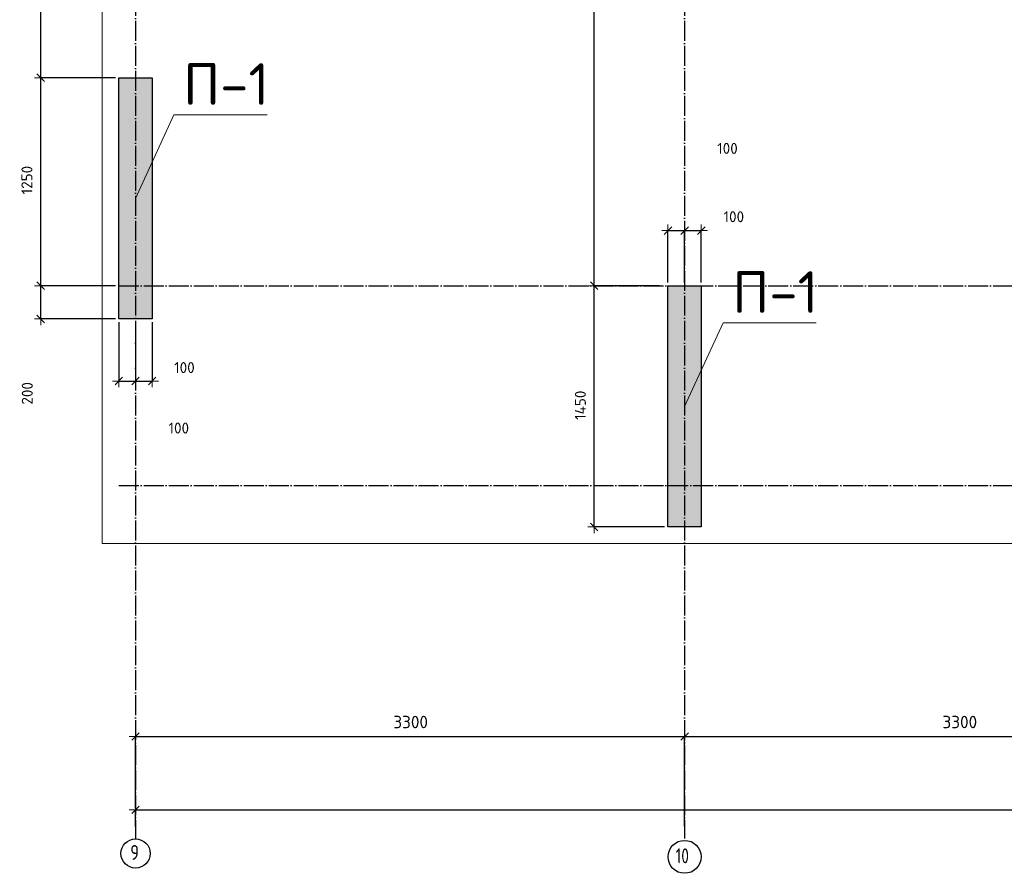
# Model space of a CAD drawing. Header units: millimetres. Extents: x 24180 to 116279, y -2337 to 52405.
# Tile 20 of 41: x 24604 to 30521, y 27669 to 32799. Entities that reach past the tile are written whole.
import ezdxf

# ---------------------------------------------------------------- set-up
doc = ezdxf.new("R2010")
doc.units = ezdxf.units.MM
doc.header["$PDMODE"] = 65
doc.linetypes.add('______11', pattern=[150, 120, -15, 0, -15])
doc.linetypes.add('______5', pattern=[330, 240, -30, 30, -30])
for name, color, linetype, lineweight in [('Standard', 7, 'Continuous', 25), ('Высотная отметка (отверстия)', 7, 'Continuous', 13), ('Размерная линия_ общее', 7, 'Continuous', 13)]:
    doc.layers.add(name, color=color, linetype=linetype, lineweight=lineweight)
doc.layers.add('Осевая линия_ общее', color=7, linetype='______5', lineweight=13, true_color=0xa0a0a0)
doc.styles.add('ISOCPEUR', font='ISOCPEUR')
doc.dimstyles.new('DIMSTYLE_11', dxfattribs={"dimtxt": 66, "dimasz": 75, "dimexe": 0, "dimexo": 0, "dimgap": 33, "dimtad": 2, "dimdec": 0, "dimrnd": 5, "dimzin": 12, "dimdsep": 46, "dimtxsty": 'ISOCPEUR', "dimblk1": 'ALL_ML_STRICH', "dimblk2": 'ALL_ML_STRICH', "dimsah": 1, "dimcen": 0, "dimclrd": 7, "dimclre": 256, "dimclrt": 7, "dimadec": 0, "dimazin": 0, "dimtfac": 1, "dimtdec": 0, "dimtix": 1, "dimtmove": 2, "dimatfit": 3, "dimfxl": 0, "dimtvp": 1.2, "dimtzin": 0, "dimlwd": 0, "dimlwe": -3, "dimarcsym": 0})
doc.dimstyles.new('DIMSTYLE_12', dxfattribs={"dimtxt": 66, "dimasz": 75, "dimexe": 0, "dimexo": 0, "dimgap": 33, "dimtad": 0, "dimdec": 0, "dimrnd": 5, "dimzin": 12, "dimdsep": 46, "dimtxsty": 'ISOCPEUR', "dimblk1": 'ALL_ML_STRICH', "dimblk2": 'ALL_ML_STRICH', "dimsah": 1, "dimcen": 0, "dimclrd": 7, "dimclre": 256, "dimclrt": 7, "dimadec": 0, "dimazin": 0, "dimtfac": 1, "dimtdec": 0, "dimtix": 1, "dimtmove": 2, "dimatfit": 3, "dimfxl": 0, "dimtvp": 1.2, "dimtzin": 0, "dimlwd": 0, "dimlwe": -3, "dimarcsym": 0})
doc.dimstyles.new('DIMSTYLE_3', dxfattribs={"dimtxt": 75, "dimasz": 75, "dimexe": 0, "dimexo": 0, "dimgap": 37.5, "dimtad": 2, "dimdec": 0, "dimrnd": 5, "dimzin": 12, "dimdsep": 46, "dimtxsty": 'ISOCPEUR', "dimblk1": 'ALL_ML_STRICH', "dimblk2": 'ALL_ML_STRICH', "dimsah": 1, "dimcen": 0, "dimclrd": 256, "dimclre": 256, "dimclrt": 256, "dimadec": 0, "dimazin": 0, "dimtfac": 1, "dimtdec": 0, "dimtix": 1, "dimtmove": 2, "dimatfit": 3, "dimfxl": 0, "dimtzin": 0, "dimlwd": 0, "dimlwe": -1, "dimarcsym": 0})
doc.dimstyles.new('DIMSTYLE_9', dxfattribs={"dimtxt": 66, "dimasz": 75, "dimexe": 0, "dimexo": 0, "dimgap": 33, "dimtad": 2, "dimdec": 0, "dimrnd": 5, "dimzin": 12, "dimdsep": 46, "dimtxsty": 'ISOCPEUR', "dimblk1": 'ALL_ML_STRICH', "dimblk2": 'ALL_ML_STRICH', "dimsah": 1, "dimcen": 0, "dimclrd": 7, "dimclre": 256, "dimclrt": 7, "dimadec": 0, "dimazin": 0, "dimtfac": 1, "dimtdec": 0, "dimtix": 1, "dimtmove": 2, "dimatfit": 3, "dimfxl": 0, "dimtzin": 0, "dimlwd": 0, "dimlwe": -3, "dimarcsym": 0})

# ---------------------------------------------------------------- blocks, each defined once
blk = doc.blocks.new('ALL_ML_STRICH')
at = {"color": 0, "linetype": 'ByBlock', "lineweight": -2}
for p, q in [((-1, 0), (0.5, 0)), ((-0.3, -0.3), (0.3, 0.3)), ((0, -0.5), (0, 0.5))]:
    blk.add_line(p, q, dxfattribs=at)
blk = doc.blocks.new('*D11')
at = {"layer": 'DEFPOINTS', "transparency": 33554687}
for p in [(25300, 28490.3), (25300, 28050.3), (28600, 27940)]:
    blk.add_point(p, dxfattribs=at)
at = {"layer": 'Размерная линия_ общее', "lineweight": -2, "transparency": 33554687}
for p, q in [((25300, 28060.3), (25300, 28490.3)), ((25300, 28490.3), (28600, 28490.3)), ((28600, 27950), (28600, 28490.3))]:
    blk.add_line(p, q, dxfattribs=at)
at = {"layer": 'Размерная линия_ общее', "transparency": 33554687, "xscale": 75, "yscale": 75, "zscale": 75, "rotation": 180}
blk.add_blockref('ALL_ML_STRICH', (25300, 28490.3), dxfattribs=at)
at = {"layer": 'Размерная линия_ общее', "transparency": 33554687, "xscale": 75, "yscale": 75, "zscale": 75}
blk.add_blockref('ALL_ML_STRICH', (28600, 28490.3), dxfattribs=at)
at = {"layer": 'Размерная линия_ общее', "transparency": 33554687, "insert": (26953.7, 28577.8), "char_height": 75, "width": 300, "attachment_point": 5, "style": 'ISOCPEUR'}
blk.add_mtext('\\A1;{3300}', dxfattribs=at)
blk = doc.blocks.new('*D12')
at = {"layer": 'DEFPOINTS', "transparency": 33554687}
for p in [(28600, 28490.3), (28600, 27940), (31900, 27940)]:
    blk.add_point(p, dxfattribs=at)
at = {"layer": 'Размерная линия_ общее', "lineweight": -2, "transparency": 33554687}
for p, q in [((28600, 27950), (28600, 28490.3)), ((28600, 28490.3), (31900, 28490.3)), ((31900, 27950), (31900, 28490.3))]:
    blk.add_line(p, q, dxfattribs=at)
at = {"layer": 'Размерная линия_ общее', "transparency": 33554687, "xscale": 75, "yscale": 75, "zscale": 75, "rotation": 180}
blk.add_blockref('ALL_ML_STRICH', (28600, 28490.3), dxfattribs=at)
at = {"layer": 'Размерная линия_ общее', "transparency": 33554687, "xscale": 75, "yscale": 75, "zscale": 75}
blk.add_blockref('ALL_ML_STRICH', (31900, 28490.3), dxfattribs=at)
at = {"layer": 'Размерная линия_ общее', "transparency": 33554687, "insert": (30253.7, 28577.8), "char_height": 75, "width": 300, "attachment_point": 5, "style": 'ISOCPEUR'}
blk.add_mtext('\\A1;{3300}', dxfattribs=at)
blk = doc.blocks.new('*D23')
at = {"layer": 'DEFPOINTS', "transparency": 33554687}
for p in [(25300, 28050.3), (25300, 27940), (67380, 27940)]:
    blk.add_point(p, dxfattribs=at)
at = {"layer": 'Размерная линия_ общее', "lineweight": -2, "transparency": 33554687}
for p, q in [((25300, 27950), (25300, 28050.3)), ((25300, 28050.3), (67380, 28050.3)), ((67380, 27950), (67380, 28050.3))]:
    blk.add_line(p, q, dxfattribs=at)
at = {"layer": 'Размерная линия_ общее', "transparency": 33554687, "xscale": 75, "yscale": 75, "zscale": 75, "rotation": 180}
blk.add_blockref('ALL_ML_STRICH', (25300, 28050.3), dxfattribs=at)
at = {"layer": 'Размерная линия_ общее', "transparency": 33554687, "xscale": 75, "yscale": 75, "zscale": 75}
blk.add_blockref('ALL_ML_STRICH', (67380, 28050.3), dxfattribs=at)
at = {"layer": 'Размерная линия_ общее', "transparency": 33554687, "insert": (46340, 28137.8), "char_height": 75, "width": 375, "attachment_point": 5, "style": 'ISOCPEUR'}
blk.add_mtext('\\A1;{42080}', dxfattribs=at)
blk = doc.blocks.new('*D41')
at = {"layer": 'DEFPOINTS', "color": 7, "linetype": 'Continuous', "lineweight": 13, "transparency": 33554687}
for p in [(28470, 31200), (28056.4, 29750), (28500, 29750)]:
    blk.add_point(p, dxfattribs=at)
at = {"layer": 'Размерная линия_ общее', "color": 253, "linetype": 'Continuous', "lineweight": -2, "true_color": 0xa0a0a0, "transparency": 33554687}
for p, q in [((28450, 31200), (28056.4, 31200)), ((28480, 29750), (28056.4, 29750))]:
    blk.add_line(p, q, dxfattribs=at)
at = {"layer": 'Размерная линия_ общее', "color": 7, "linetype": 'Continuous', "lineweight": -2, "transparency": 33554687}
blk.add_line((28056.4, 29750), (28056.4, 31200), dxfattribs=at)
at = {"layer": 'Размерная линия_ общее', "color": 7, "linetype": 'Continuous', "lineweight": 13, "transparency": 33554687, "xscale": 75, "yscale": 75, "zscale": 75}
for p, rotation in [((28056.4, 31200), 90), ((28056.4, 29750), 270)]:
    blk.add_blockref('ALL_ML_STRICH', p, dxfattribs=dict(at, rotation=rotation))
at = {"layer": 'Размерная линия_ общее', "color": 7, "linetype": 'Continuous', "lineweight": 13, "transparency": 33554687, "insert": (27973.4, 30481.6), "char_height": 66, "width": 264, "attachment_point": 5, "rotation": 90, "style": 'ISOCPEUR'}
blk.add_mtext('\\A1;{1450}', dxfattribs=at)
blk = doc.blocks.new('*D42')
at = {"layer": 'DEFPOINTS', "color": 7, "linetype": 'Continuous', "lineweight": 13, "transparency": 33554687}
for p in [(28500, 35000), (28056.4, 31200), (28470, 31200)]:
    blk.add_point(p, dxfattribs=at)
at = {"layer": 'Размерная линия_ общее', "color": 253, "linetype": 'Continuous', "lineweight": -2, "true_color": 0xa0a0a0, "transparency": 33554687}
for p, q in [((28480, 35000), (28056.4, 35000)), ((28450, 31200), (28056.4, 31200))]:
    blk.add_line(p, q, dxfattribs=at)
at = {"layer": 'Размерная линия_ общее', "color": 7, "linetype": 'Continuous', "lineweight": -2, "transparency": 33554687}
blk.add_line((28056.4, 31200), (28056.4, 35000), dxfattribs=at)
at = {"layer": 'Размерная линия_ общее', "color": 7, "linetype": 'Continuous', "lineweight": 13, "transparency": 33554687, "xscale": 75, "yscale": 75, "zscale": 75}
for p, rotation in [((28056.4, 35000), 90), ((28056.4, 31200), 270)]:
    blk.add_blockref('ALL_ML_STRICH', p, dxfattribs=dict(at, rotation=rotation))
at = {"layer": 'Размерная линия_ общее', "color": 7, "linetype": 'Continuous', "lineweight": 13, "transparency": 33554687, "insert": (27973.4, 33103.3), "char_height": 66, "width": 264, "attachment_point": 5, "rotation": 90, "style": 'ISOCPEUR'}
blk.add_mtext('\\A1;{3800}', dxfattribs=at)
blk = doc.blocks.new('*D97')
at = {"layer": 'DEFPOINTS', "color": 7, "linetype": 'Continuous', "lineweight": 13, "transparency": 33554687}
for p in [(25200, 31000), (25300, 31000), (25200, 30627.1)]:
    blk.add_point(p, dxfattribs=at)
at = {"layer": 'Размерная линия_ общее', "color": 253, "linetype": 'Continuous', "lineweight": -2, "true_color": 0xa0a0a0, "transparency": 33554687}
for p, q in [((25200, 30980), (25200, 30627.1)), ((25300, 30980), (25300, 30627.1))]:
    blk.add_line(p, q, dxfattribs=at)
at = {"layer": 'Размерная линия_ общее', "color": 7, "linetype": 'Continuous', "lineweight": -2, "transparency": 33554687}
blk.add_line((25200, 30627.1), (25300, 30627.1), dxfattribs=at)
at = {"layer": 'Размерная линия_ общее', "color": 7, "linetype": 'Continuous', "lineweight": 13, "transparency": 33554687, "xscale": 75, "yscale": 75, "zscale": 75, "rotation": 180}
blk.add_blockref('ALL_ML_STRICH', (25200, 30627.1), dxfattribs=at)
at = {"layer": 'Размерная линия_ общее', "color": 7, "linetype": 'Continuous', "lineweight": 13, "transparency": 33554687, "xscale": 75, "yscale": 75, "zscale": 75}
blk.add_blockref('ALL_ML_STRICH', (25300, 30627.1), dxfattribs=at)
at = {"layer": 'Размерная линия_ общее', "color": 7, "linetype": 'Continuous', "lineweight": 13, "transparency": 33554687, "insert": (25560.4, 30344.5), "char_height": 66, "width": 198, "attachment_point": 5, "style": 'ISOCPEUR'}
blk.add_mtext('\\A1;{100}', dxfattribs=at)
blk = doc.blocks.new('*D98')
at = {"layer": 'DEFPOINTS', "color": 7, "linetype": 'Continuous', "lineweight": 13, "transparency": 33554687}
for p in [(25300, 31000), (25400, 31000), (25300, 30627.1)]:
    blk.add_point(p, dxfattribs=at)
at = {"layer": 'Размерная линия_ общее', "color": 253, "linetype": 'Continuous', "lineweight": -2, "true_color": 0xa0a0a0, "transparency": 33554687}
for p, q in [((25300, 30980), (25300, 30627.1)), ((25400, 30980), (25400, 30627.1))]:
    blk.add_line(p, q, dxfattribs=at)
at = {"layer": 'Размерная линия_ общее', "color": 7, "linetype": 'Continuous', "lineweight": -2, "transparency": 33554687}
blk.add_line((25300, 30627.1), (25400, 30627.1), dxfattribs=at)
at = {"layer": 'Размерная линия_ общее', "color": 7, "linetype": 'Continuous', "lineweight": 13, "transparency": 33554687, "xscale": 75, "yscale": 75, "zscale": 75, "rotation": 180}
blk.add_blockref('ALL_ML_STRICH', (25300, 30627.1), dxfattribs=at)
at = {"layer": 'Размерная линия_ общее', "color": 7, "linetype": 'Continuous', "lineweight": 13, "transparency": 33554687, "xscale": 75, "yscale": 75, "zscale": 75}
blk.add_blockref('ALL_ML_STRICH', (25400, 30627.1), dxfattribs=at)
at = {"layer": 'Размерная линия_ общее', "color": 7, "linetype": 'Continuous', "lineweight": 13, "transparency": 33554687, "insert": (25594.3, 30708), "char_height": 66, "width": 198, "attachment_point": 5, "style": 'ISOCPEUR'}
blk.add_mtext('\\A1;{100}', dxfattribs=at)
blk = doc.blocks.new('*D106')
at = {"layer": 'DEFPOINTS', "color": 7, "linetype": 'Continuous', "lineweight": 13, "transparency": 33554687}
for p in [(28500, 31531.2), (28500, 31200), (28600, 31200)]:
    blk.add_point(p, dxfattribs=at)
at = {"layer": 'Размерная линия_ общее', "color": 253, "linetype": 'Continuous', "lineweight": -2, "true_color": 0xa0a0a0, "transparency": 33554687}
for p, q in [((28500, 31220), (28500, 31531.2)), ((28600, 31220), (28600, 31531.2))]:
    blk.add_line(p, q, dxfattribs=at)
at = {"layer": 'Размерная линия_ общее', "color": 7, "linetype": 'Continuous', "lineweight": -2, "transparency": 33554687}
blk.add_line((28500, 31531.2), (28600, 31531.2), dxfattribs=at)
at = {"layer": 'Размерная линия_ общее', "color": 7, "linetype": 'Continuous', "lineweight": 13, "transparency": 33554687, "xscale": 75, "yscale": 75, "zscale": 75, "rotation": 180}
blk.add_blockref('ALL_ML_STRICH', (28500, 31531.2), dxfattribs=at)
at = {"layer": 'Размерная линия_ общее', "color": 7, "linetype": 'Continuous', "lineweight": 13, "transparency": 33554687, "xscale": 75, "yscale": 75, "zscale": 75}
blk.add_blockref('ALL_ML_STRICH', (28600, 31531.2), dxfattribs=at)
at = {"layer": 'Размерная линия_ общее', "color": 7, "linetype": 'Continuous', "lineweight": 13, "transparency": 33554687, "insert": (28857.5, 32025.3), "char_height": 66, "width": 198, "attachment_point": 5, "style": 'ISOCPEUR'}
blk.add_mtext('\\A1;{100}', dxfattribs=at)
blk = doc.blocks.new('*D107')
at = {"layer": 'DEFPOINTS', "color": 7, "linetype": 'Continuous', "lineweight": 13, "transparency": 33554687}
for p in [(28600, 31531.2), (28600, 31200), (28700, 31200)]:
    blk.add_point(p, dxfattribs=at)
at = {"layer": 'Размерная линия_ общее', "color": 253, "linetype": 'Continuous', "lineweight": -2, "true_color": 0xa0a0a0, "transparency": 33554687}
for p, q in [((28600, 31220), (28600, 31531.2)), ((28700, 31220), (28700, 31531.2))]:
    blk.add_line(p, q, dxfattribs=at)
at = {"layer": 'Размерная линия_ общее', "color": 7, "linetype": 'Continuous', "lineweight": -2, "transparency": 33554687}
blk.add_line((28600, 31531.2), (28700, 31531.2), dxfattribs=at)
at = {"layer": 'Размерная линия_ общее', "color": 7, "linetype": 'Continuous', "lineweight": 13, "transparency": 33554687, "xscale": 75, "yscale": 75, "zscale": 75, "rotation": 180}
blk.add_blockref('ALL_ML_STRICH', (28600, 31531.2), dxfattribs=at)
at = {"layer": 'Размерная линия_ общее', "color": 7, "linetype": 'Continuous', "lineweight": 13, "transparency": 33554687, "xscale": 75, "yscale": 75, "zscale": 75}
blk.add_blockref('ALL_ML_STRICH', (28700, 31531.2), dxfattribs=at)
at = {"layer": 'Размерная линия_ общее', "color": 7, "linetype": 'Continuous', "lineweight": 13, "transparency": 33554687, "insert": (28895.8, 31614.6), "char_height": 66, "width": 198, "attachment_point": 5, "style": 'ISOCPEUR'}
blk.add_mtext('\\A1;{100}', dxfattribs=at)
blk = doc.blocks.new('*D158')
at = {"layer": 'DEFPOINTS', "color": 7, "linetype": 'Continuous', "lineweight": 13, "transparency": 33554687}
for p in [(25200, 31200), (24730.5, 31000), (25200, 31000)]:
    blk.add_point(p, dxfattribs=at)
at = {"layer": 'Размерная линия_ общее', "color": 253, "linetype": 'Continuous', "lineweight": -2, "true_color": 0xa0a0a0, "transparency": 33554687}
for p, q in [((25180, 31200), (24730.5, 31200)), ((25180, 31000), (24730.5, 31000))]:
    blk.add_line(p, q, dxfattribs=at)
at = {"layer": 'Размерная линия_ общее', "color": 7, "linetype": 'Continuous', "lineweight": -2, "transparency": 33554687}
blk.add_line((24730.5, 31000), (24730.5, 31200), dxfattribs=at)
at = {"layer": 'Размерная линия_ общее', "color": 7, "linetype": 'Continuous', "lineweight": 13, "transparency": 33554687, "xscale": 75, "yscale": 75, "zscale": 75}
for p, rotation in [((24730.5, 31200), 90), ((24730.5, 31000), 270)]:
    blk.add_blockref('ALL_ML_STRICH', p, dxfattribs=dict(at, rotation=rotation))
at = {"layer": 'Размерная линия_ общее', "color": 7, "linetype": 'Continuous', "lineweight": 13, "transparency": 33554687, "insert": (24649.7, 30553.1), "char_height": 66, "width": 198, "attachment_point": 5, "rotation": 90, "style": 'ISOCPEUR'}
blk.add_mtext('\\A1;{200}', dxfattribs=at)
blk = doc.blocks.new('*D159')
at = {"layer": 'DEFPOINTS', "color": 7, "linetype": 'Continuous', "lineweight": 13, "transparency": 33554687}
for p in [(25200, 32450), (24730.5, 31200), (25200, 31200)]:
    blk.add_point(p, dxfattribs=at)
at = {"layer": 'Размерная линия_ общее', "color": 253, "linetype": 'Continuous', "lineweight": -2, "true_color": 0xa0a0a0, "transparency": 33554687}
for p, q in [((25180, 32450), (24730.5, 32450)), ((25180, 31200), (24730.5, 31200))]:
    blk.add_line(p, q, dxfattribs=at)
at = {"layer": 'Размерная линия_ общее', "color": 7, "linetype": 'Continuous', "lineweight": -2, "transparency": 33554687}
blk.add_line((24730.5, 31200), (24730.5, 32450), dxfattribs=at)
at = {"layer": 'Размерная линия_ общее', "color": 7, "linetype": 'Continuous', "lineweight": 13, "transparency": 33554687, "xscale": 75, "yscale": 75, "zscale": 75}
for p, rotation in [((24730.5, 32450), 90), ((24730.5, 31200), 270)]:
    blk.add_blockref('ALL_ML_STRICH', p, dxfattribs=dict(at, rotation=rotation))
at = {"layer": 'Размерная линия_ общее', "color": 7, "linetype": 'Continuous', "lineweight": 13, "transparency": 33554687, "insert": (24647.5, 31834.9), "char_height": 66, "width": 264, "attachment_point": 5, "rotation": 90, "style": 'ISOCPEUR'}
blk.add_mtext('\\A1;{1250}', dxfattribs=at)
blk = doc.blocks.new('*D160')
at = {"layer": 'DEFPOINTS', "color": 7, "linetype": 'Continuous', "lineweight": 13, "transparency": 33554687}
for p in [(25200, 34680), (24730.5, 32450), (25200, 32450)]:
    blk.add_point(p, dxfattribs=at)
at = {"layer": 'Размерная линия_ общее', "color": 253, "linetype": 'Continuous', "lineweight": -2, "true_color": 0xa0a0a0, "transparency": 33554687}
for p, q in [((25180, 34680), (24730.5, 34680)), ((25180, 32450), (24730.5, 32450))]:
    blk.add_line(p, q, dxfattribs=at)
at = {"layer": 'Размерная линия_ общее', "color": 7, "linetype": 'Continuous', "lineweight": -2, "transparency": 33554687}
blk.add_line((24730.5, 32450), (24730.5, 34680), dxfattribs=at)
at = {"layer": 'Размерная линия_ общее', "color": 7, "linetype": 'Continuous', "lineweight": 13, "transparency": 33554687, "xscale": 75, "yscale": 75, "zscale": 75}
for p, rotation in [((24730.5, 34680), 90), ((24730.5, 32450), 270)]:
    blk.add_blockref('ALL_ML_STRICH', p, dxfattribs=dict(at, rotation=rotation))
at = {"layer": 'Размерная линия_ общее', "color": 7, "linetype": 'Continuous', "lineweight": 13, "transparency": 33554687, "insert": (24647.5, 33568.3), "char_height": 66, "width": 264, "attachment_point": 5, "rotation": 90, "style": 'ISOCPEUR'}
blk.add_mtext('\\A1;{2230}', dxfattribs=at)

msp = doc.modelspace()

# ---------------------------------------------------------------- hatches: boundary and pattern name
at = {"linetype": 'Continuous', "lineweight": 13, "transparency": 33554687}
msp.add_hatch(color=7, dxfattribs=at).paths.add_polyline_path([(25200, 31000), (25400, 31000), (25400, 32450), (25200, 32450)])
at = {"layer": 'Standard', "linetype": 'Continuous', "lineweight": 13, "transparency": 33554687}
msp.add_hatch(color=7, dxfattribs=at).paths.add_polyline_path([(28500, 29750), (28700, 29750), (28700, 31200), (28500, 31200)])

# ---------------------------------------------------------------- linework, layer by layer
at = {"color": 7, "linetype": 'Continuous', "lineweight": -3, "transparency": 33554687}
for p, q in [((25200, 31000), (25200, 32450)), ((25200, 32450), (25400, 32450)), ((25400, 32450), (25400, 31000)), ((25400, 31000), (25200, 31000))]:
    msp.add_line(p, q, dxfattribs=at)
at = {"layer": 'Standard', "color": 7, "linetype": 'Continuous', "lineweight": -3, "transparency": 33554687}
for p, q in [((28500, 29750), (28500, 31200)), ((28500, 31200), (28700, 31200)), ((28700, 31200), (28700, 29750)), ((28700, 29750), (28500, 29750))]:
    msp.add_line(p, q, dxfattribs=at)
at = {"layer": 'Standard', "color": 7, "linetype": 'Continuous', "lineweight": 13, "transparency": 33554687}
msp.add_lwpolyline([(25100, 29650), (67580, 29650), (67580, 46020), (25100, 46020), (25100, 29650)], dxfattribs=at)
at = {"layer": 'Высотная отметка (отверстия)', "color": 7, "linetype": 'Continuous', "lineweight": 13, "transparency": 33554687}
for points in [[(25300, 31725), (25530.7, 32226.9), (26090.7, 32226.9)], [(28600, 30475), (28830.7, 30976.9), (29390.7, 30976.9)]]:
    msp.add_lwpolyline(points, dxfattribs=at)
at = {"layer": 'Осевая линия_ общее', "color": 253, "linetype": '______11', "lineweight": -3, "true_color": 0xa0a0a0, "transparency": 33554687}
for p, q in [((25300, 46150), (25300, 27877)), ((28600, 46150), (28600, 27877)), ((25200, 31200), (70073.9, 31200)), ((25200, 30000), (70073.9, 30000))]:
    msp.add_line(p, q, dxfattribs=at)
at = {"layer": 'Осевая линия_ общее', "color": 7, "linetype": 'Continuous', "lineweight": -3, "transparency": 33554687}
for centre, radius in [((25300.7, 27787.9), 87.7), ((28600.1, 27767.6), 99.1)]:
    msp.add_circle(centre, radius, dxfattribs=at)

# ---------------------------------------------------------------- texts
at = {"layer": 'Высотная отметка (отверстия)', "color": 7, "linetype": 'Continuous', "lineweight": 13, "transparency": 33554687, "char_height": 75, "width": 604.167, "attachment_point": 8, "style": 'ISOCPEUR'}
for insert in [(25845.7, 32286.9), (29145.7, 31036.9)]:
    msp.add_mtext('\\A1;{\\fISOCPEUR|i0|b0;\\H250.000000;\\W1.000000;\\C7;П-1}\\P', dxfattribs=dict(at, insert=insert))
at = {"layer": 'Осевая линия_ общее', "color": 7, "linetype": 'Continuous', "lineweight": -3, "transparency": 33554687, "char_height": 90, "attachment_point": 7, "style": 'ISOCPEUR'}
for s, insert, width in [('\\W0.78;9', (25269.2, 27748.8), 97.922), ('\\W0.75;10', (28546.1, 27728.5), 141.684)]:
    msp.add_mtext(s, dxfattribs=dict(at, insert=insert, width=width))

# ---------------------------------------------------------------- dimensions: what is measured, and where the dimension line sits
at = {"layer": 'Размерная линия_ общее', "color": 7, "linetype": 'Continuous', "lineweight": 13, "transparency": 33554687}
for base, p1, p2, picture, middle in [((28056.4, 35000), (28450, 31200), (28480, 35000), '*D42', (27973.4, 33103.3)), ((24730.5, 34680), (25180, 32450), (25180, 34680), '*D160', (24647.5, 33568.3)), ((24730.5, 32450), (25180, 31200), (25180, 32450), '*D159', (24647.5, 31834.9)), ((24730.5, 31200), (25180, 31000), (25180, 31200), '*D158', (24649.7, 30553.1)), ((28056.4, 31200), (28480, 29750), (28450, 31200), '*D41', (27973.4, 30481.6))]:
    dim = msp.add_linear_dim(base=base, p1=p1, p2=p2, angle=90, dimstyle='DIMSTYLE_9', override={"dimpost": '<>', "dimclrd": 7, "dimclre": 253, "dimclrt": 7, "dimlwd": 0, "dimlwe": 65533}, dxfattribs=at)
    dim.commit()
    dim.dimension.update_dxf_attribs({"geometry": picture, "text_midpoint": middle, "dimtype": 160})
for base, p1, p2, dimstyle, picture, middle in [((28600, 31531.2), (28500, 31220), (28600, 31220), 'DIMSTYLE_11', '*D106', (28857.5, 32025.3)), ((28700, 31531.2), (28600, 31220), (28700, 31220), 'DIMSTYLE_11', '*D107', (28895.8, 31614.6)), ((25300, 30627.1), (25200, 30980), (25300, 30980), 'DIMSTYLE_12', '*D97', (25560.4, 30344.5)), ((25400, 30627.1), (25300, 30980), (25400, 30980), 'DIMSTYLE_11', '*D98', (25594.3, 30708))]:
    dim = msp.add_linear_dim(base=base, p1=p1, p2=p2, dimstyle=dimstyle, override={"dimpost": '<>', "dimclrd": 7, "dimclre": 253, "dimclrt": 7, "dimlwd": 0, "dimlwe": 65533}, dxfattribs=at)
    dim.commit()
    dim.dimension.update_dxf_attribs({"geometry": picture, "text_midpoint": middle, "dimtype": 160})
at = {"layer": 'Размерная линия_ общее', "transparency": 33554687}
for base, p1, p2, picture, middle in [((28600, 28490.3), (25300, 28060.3), (28600, 27950), '*D11', (26953.7, 28577.8)), ((31900, 28490.3), (28600, 27950), (31900, 27950), '*D12', (30253.7, 28577.8)), ((67380, 28050.3), (25300, 27950), (67380, 27950), '*D23', (46340, 28137.8))]:
    dim = msp.add_linear_dim(base=base, p1=p1, p2=p2, dimstyle='DIMSTYLE_3', override={"dimpost": '<>', "dimclrd": 256, "dimclre": 256, "dimclrt": 256, "dimlwd": 0, "dimlwe": 65535}, dxfattribs=at)
    dim.commit()
    dim.dimension.update_dxf_attribs({"geometry": picture, "text_midpoint": middle, "dimtype": 160})

doc.saveas('drawing.dxf')
